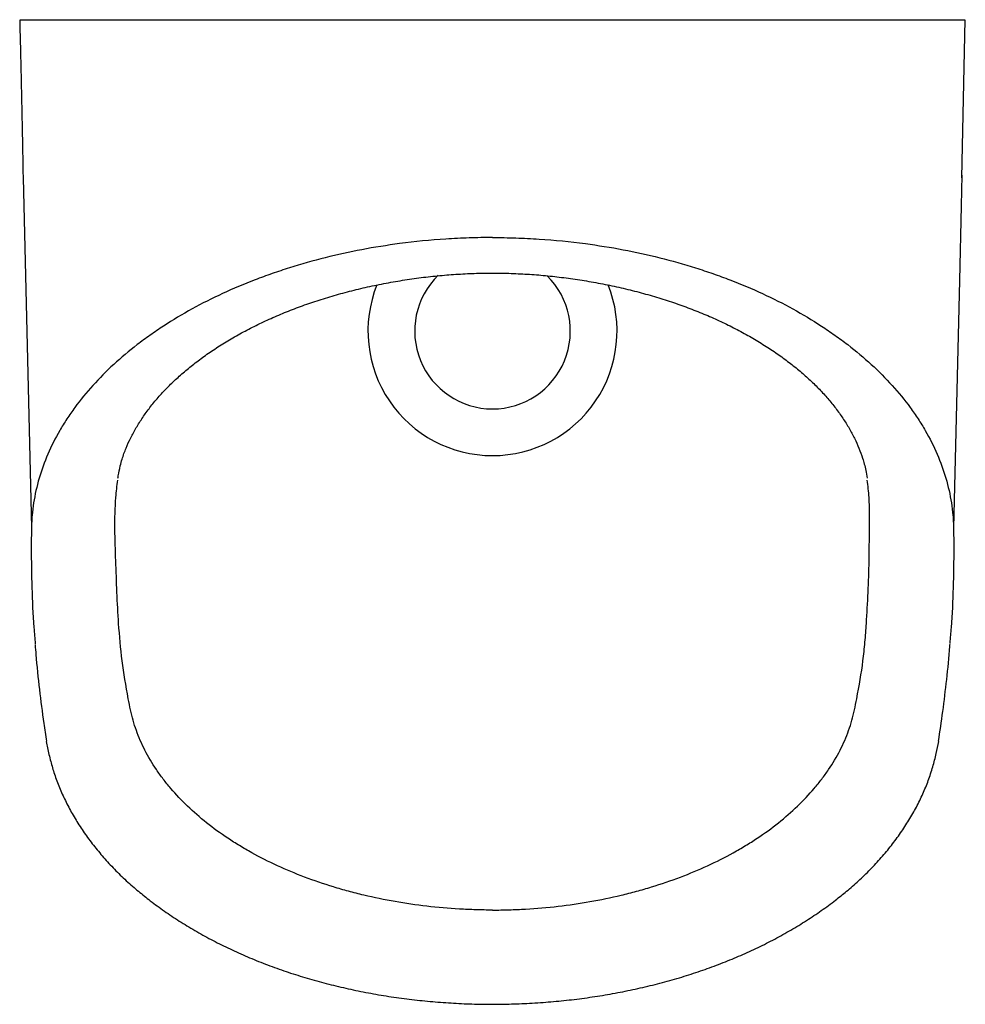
# Model space of a CAD drawing. Header units: millimetres. Extents: x 4444.223 to 4444.526, y 2461.557 to 2461.874.
import ezdxf

# ---------------------------------------------------------------- set-up
doc = ezdxf.new("R2010")
doc.units = ezdxf.units.MM
doc.layers.add('SANINDUSA', color=3, linetype='Continuous')

msp = doc.modelspace()

# ---------------------------------------------------------------- linework, layer by layer
at = {"layer": 'SANINDUSA'}
for p, q in [((4444.525389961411, 2461.822817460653), (4444.526478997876, 2461.873565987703)), ((4444.223838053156, 2461.822817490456), (4444.22405137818, 2461.813886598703)), ((4444.52540919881, 2461.82361920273), (4444.525175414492, 2461.813830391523)), ((4444.22405137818, 2461.813886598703), (4444.226524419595, 2461.710356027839))]:
    msp.add_line(p, q, dxfattribs=at)
at = {"layer": 'SANINDUSA', "flags": 128}
msp.add_lwpolyline([(4444.525175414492, 2461.813830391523), (4444.524601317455, 2461.789792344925), (4444.522703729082, 2461.710356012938)], dxfattribs=at)
at = {"layer": 'SANINDUSA'}
for radius, start, end in [(0.02500000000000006, 134.2650906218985, 270), (0.02500000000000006, 270, 45.26759517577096), (0.03999999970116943, 158.1674116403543, 270), (0.03999999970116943, 270, 21.76286885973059)]:
    msp.add_arc((4444.374614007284, 2461.773565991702), radius, start, end, dxfattribs=at)
for points, knots in [([(4444.222749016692, 2461.873565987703), (4444.222832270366, 2461.870233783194), (4444.222989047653, 2461.863958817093), (4444.223199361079, 2461.855001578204), (4444.223373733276, 2461.847103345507), (4444.22351442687, 2461.840249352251), (4444.223624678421, 2461.834427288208), (4444.223710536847, 2461.829648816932), (4444.223774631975, 2461.825846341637), (4444.223819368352, 2461.823709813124), (4444.223838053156, 2461.822817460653)], [0, 0, 0, 0, 0.2059468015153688, 0.3878240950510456, 0.5460576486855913, 0.6810277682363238, 0.7931194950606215, 0.8828301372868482, 0.9510622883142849, 1, 1, 1, 1]), ([(4444.222850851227, 2461.873565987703), (4444.222874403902, 2461.873565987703), (4444.222973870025, 2461.873565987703), (4444.224113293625, 2461.873565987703), (4444.226279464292, 2461.873565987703), (4444.229444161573, 2461.873565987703), (4444.233497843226, 2461.873565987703), (4444.23844238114, 2461.873565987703), (4444.244236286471, 2461.873565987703), (4444.250849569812, 2461.873565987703), (4444.25823713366, 2461.873565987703), (4444.266352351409, 2461.873565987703), (4444.275147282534, 2461.873565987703), (4444.284563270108, 2461.873565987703), (4444.294546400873, 2461.873565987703), (4444.30502906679, 2461.873565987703), (4444.315947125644, 2461.873565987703), (4444.327233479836, 2461.873565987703), (4444.338815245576, 2461.873565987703), (4444.350624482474, 2461.873565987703), (4444.362581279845, 2461.873565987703), (4444.3746138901, 2461.873565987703), (4444.38664643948, 2461.873565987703), (4444.398603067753, 2461.873565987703), (4444.410412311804, 2461.873565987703), (4444.421994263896, 2461.873565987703), (4444.433280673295, 2461.873565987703), (4444.444198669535, 2461.873565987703), (4444.454681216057, 2461.873565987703), (4444.464664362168, 2461.873565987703), (4444.47408053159, 2461.873565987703), (4444.482875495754, 2461.873565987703), (4444.490990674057, 2461.873565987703), (4444.498378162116, 2461.873565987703), (4444.504991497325, 2461.873565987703), (4444.510785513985, 2461.873565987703), (4444.51573008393, 2461.873565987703), (4444.519783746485, 2461.873565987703), (4444.522948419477, 2461.873565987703), (4444.525114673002, 2461.873565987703), (4444.526254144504, 2461.873565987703), (4444.526353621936, 2461.873565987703), (4444.526377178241, 2461.873565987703)], [0, 0, 0, 0, 0.008036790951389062, 0.03394045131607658, 0.05982210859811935, 0.0857268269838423, 0.1116130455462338, 0.1374983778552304, 0.1634025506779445, 0.1892845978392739, 0.2151892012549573, 0.2410752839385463, 0.266960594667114, 0.2928648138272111, 0.3187468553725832, 0.34465143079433, 0.3705375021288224, 0.3964229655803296, 0.4223273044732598, 0.4482089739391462, 0.474113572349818, 0.4999998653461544, 0.5258853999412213, 0.5517896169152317, 0.5776712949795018, 0.6035760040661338, 0.6294622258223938, 0.6553475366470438, 0.6812517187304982, 0.7071337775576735, 0.7330383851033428, 0.758924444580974, 0.7848097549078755, 0.8107139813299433, 0.8365960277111, 0.8625006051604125, 0.8883866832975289, 0.9142721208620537, 0.9401764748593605, 0.9660581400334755, 0.991962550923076, 1, 1, 1, 1]), ([(4444.374614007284, 2461.803599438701), (4444.372110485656, 2461.803599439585), (4444.369598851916, 2461.803558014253), (4444.364597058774, 2461.803393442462), (4444.36210318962, 2461.803270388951), (4444.354642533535, 2461.802780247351), (4444.349696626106, 2461.802292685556), (4444.344779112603, 2461.801642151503)], [0, 0, 0, 0, 0.2500000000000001, 0.2500000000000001, 0.5000000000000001, 0.5000000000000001, 1, 1, 1, 1]), ([(4444.374614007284, 2461.803599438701), (4444.37711752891, 2461.803599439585), (4444.37962916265, 2461.803558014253), (4444.384630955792, 2461.803393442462), (4444.387124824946, 2461.803270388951), (4444.394585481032, 2461.802780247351), (4444.39953138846, 2461.802292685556), (4444.404448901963, 2461.801642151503)], [0, 0, 0, 0, 0.2500000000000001, 0.2500000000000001, 0.5, 0.5, 1, 1, 1, 1]), ([(4444.344779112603, 2461.801642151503), (4444.340697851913, 2461.801102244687), (4444.336667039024, 2461.800453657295), (4444.328704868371, 2461.798942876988), (4444.32477351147, 2461.798080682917), (4444.317011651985, 2461.796140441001), (4444.313181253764, 2461.795062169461), (4444.308458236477, 2461.793575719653), (4444.307516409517, 2461.793271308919), (4444.305648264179, 2461.792651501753), (4444.304720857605, 2461.792335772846), (4444.301958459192, 2461.791371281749), (4444.30014327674, 2461.790705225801), (4444.291197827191, 2461.787261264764), (4444.28445726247, 2461.784143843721), (4444.274966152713, 2461.778930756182), (4444.271906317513, 2461.777103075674), (4444.268216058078, 2461.774702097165), (4444.26748413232, 2461.774215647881), (4444.266040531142, 2461.77323559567), (4444.265328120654, 2461.77274153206), (4444.26321876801, 2461.771247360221), (4444.261849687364, 2461.770235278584), (4444.255187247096, 2461.765096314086), (4444.25043968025, 2461.760735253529), (4444.244189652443, 2461.753819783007), (4444.242251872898, 2461.751452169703), (4444.240017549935, 2461.748412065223), (4444.239579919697, 2461.747799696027), (4444.23872775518, 2461.746572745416), (4444.238312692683, 2461.745957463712), (4444.237100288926, 2461.744106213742), (4444.236335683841, 2461.742864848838), (4444.234170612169, 2461.739119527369), (4444.232898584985, 2461.736594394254), (4444.230692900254, 2461.731488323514), (4444.22975940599, 2461.728907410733), (4444.228235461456, 2461.723688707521), (4444.227644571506, 2461.721050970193), (4444.227022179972, 2461.717050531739), (4444.226859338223, 2461.715712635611), (4444.226682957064, 2461.713705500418), (4444.22663542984, 2461.713036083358), (4444.226581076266, 2461.712031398), (4444.226565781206, 2461.711696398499), (4444.226547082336, 2461.711193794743), (4444.226538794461, 2461.710942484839), (4444.226532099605, 2461.710691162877), (4444.226527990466, 2461.71052361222), (4444.226526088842, 2461.710438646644), (4444.226524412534, 2461.710356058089)], [0, 0, 0, 0, 0.06249999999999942, 0.06249999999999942, 0.1249999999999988, 0.1249999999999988, 0.1874999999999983, 0.1874999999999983, 0.2031249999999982, 0.2031249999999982, 0.2187499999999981, 0.2187499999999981, 0.2499999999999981, 0.2499999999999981, 0.3749999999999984, 0.3749999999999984, 0.4374999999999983, 0.4374999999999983, 0.4531249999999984, 0.4531249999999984, 0.4687499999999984, 0.4687499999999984, 0.4999999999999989, 0.4999999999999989, 0.6250000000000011, 0.6250000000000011, 0.6875000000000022, 0.6875000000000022, 0.7031250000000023, 0.7031250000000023, 0.7187500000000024, 0.7187500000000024, 0.7500000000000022, 0.7500000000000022, 0.8125000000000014, 0.8125000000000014, 0.8750000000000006, 0.8750000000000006, 0.9374999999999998, 0.9374999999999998, 0.9687499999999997, 0.9687499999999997, 0.9843749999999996, 0.9843749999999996, 0.9921874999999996, 0.9921874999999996, 0.9960937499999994, 0.9980468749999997, 0.9980468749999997, 1, 1, 1, 1]), ([(4444.404448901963, 2461.801642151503), (4444.408530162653, 2461.801102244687), (4444.412560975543, 2461.800453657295), (4444.420523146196, 2461.798942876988), (4444.424454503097, 2461.798080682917), (4444.432216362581, 2461.796140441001), (4444.436046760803, 2461.795062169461), (4444.44076977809, 2461.793575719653), (4444.44171160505, 2461.793271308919), (4444.443579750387, 2461.792651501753), (4444.444507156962, 2461.792335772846), (4444.447269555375, 2461.791371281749), (4444.449084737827, 2461.790705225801), (4444.458030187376, 2461.787261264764), (4444.464770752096, 2461.784143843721), (4444.474261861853, 2461.778930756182), (4444.477321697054, 2461.777103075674), (4444.481011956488, 2461.774702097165), (4444.481743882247, 2461.774215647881), (4444.483187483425, 2461.77323559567), (4444.483899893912, 2461.77274153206), (4444.486009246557, 2461.771247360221), (4444.487378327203, 2461.770235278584), (4444.49404076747, 2461.765096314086), (4444.498788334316, 2461.760735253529), (4444.505038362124, 2461.753819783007), (4444.506976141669, 2461.751452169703), (4444.509210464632, 2461.748412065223), (4444.50964809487, 2461.747799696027), (4444.510500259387, 2461.746572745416), (4444.510915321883, 2461.745957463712), (4444.512127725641, 2461.744106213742), (4444.512892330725, 2461.742864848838), (4444.515057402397, 2461.739119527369), (4444.516329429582, 2461.736594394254), (4444.518535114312, 2461.731488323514), (4444.519468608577, 2461.728907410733), (4444.520992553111, 2461.723688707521), (4444.52158344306, 2461.721050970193), (4444.522205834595, 2461.717050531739), (4444.522368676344, 2461.715712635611), (4444.522545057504, 2461.713705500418), (4444.522592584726, 2461.713036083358), (4444.522646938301, 2461.712031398), (4444.522662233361, 2461.711696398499), (4444.522680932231, 2461.711193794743), (4444.522689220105, 2461.710942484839), (4444.522695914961, 2461.710691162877), (4444.5227000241, 2461.71052361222), (4444.522701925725, 2461.710438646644), (4444.522703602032, 2461.710356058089)], [0, 0, 0, 0, 0.06249999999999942, 0.06249999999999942, 0.1249999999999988, 0.1249999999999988, 0.1874999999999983, 0.1874999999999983, 0.2031249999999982, 0.2031249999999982, 0.2187499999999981, 0.2187499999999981, 0.2499999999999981, 0.2499999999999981, 0.3749999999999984, 0.3749999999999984, 0.4374999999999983, 0.4374999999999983, 0.4531249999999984, 0.4531249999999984, 0.4687499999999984, 0.4687499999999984, 0.4999999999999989, 0.4999999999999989, 0.6250000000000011, 0.6250000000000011, 0.6875000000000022, 0.6875000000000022, 0.7031250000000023, 0.7031250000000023, 0.7187500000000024, 0.7187500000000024, 0.7500000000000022, 0.7500000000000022, 0.8125000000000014, 0.8125000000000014, 0.8750000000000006, 0.8750000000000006, 0.9374999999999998, 0.9374999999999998, 0.9687499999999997, 0.9687499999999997, 0.9843749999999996, 0.9843749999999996, 0.9921874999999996, 0.9921874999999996, 0.9960937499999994, 0.9980468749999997, 0.9980468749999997, 1, 1, 1, 1]), ([(4444.254317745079, 2461.726302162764), (4444.254348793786, 2461.726558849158), (4444.254516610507, 2461.727946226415), (4444.25496807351, 2461.730010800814), (4444.255569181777, 2461.732247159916), (4444.256235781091, 2461.734212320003), (4444.257106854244, 2461.736475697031), (4444.258365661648, 2461.739254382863), (4444.260139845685, 2461.742533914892), (4444.262202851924, 2461.745803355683), (4444.264545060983, 2461.749039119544), (4444.267156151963, 2461.752219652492), (4444.270023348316, 2461.75532448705), (4444.273118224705, 2461.758317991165), (4444.276453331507, 2461.761223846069), (4444.280021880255, 2461.764042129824), (4444.283862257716, 2461.76679778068), (4444.287962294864, 2461.76947320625), (4444.292303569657, 2461.772048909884), (4444.296863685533, 2461.774505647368), (4444.301619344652, 2461.776826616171), (4444.306544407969, 2461.778995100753), (4444.311639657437, 2461.781014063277), (4444.316906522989, 2461.782885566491), (4444.322358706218, 2461.784611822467), (4444.327981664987, 2461.786184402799), (4444.333754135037, 2461.787593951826), (4444.339653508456, 2461.788832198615), (4444.345647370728, 2461.789890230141), (4444.351662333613, 2461.790756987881), (4444.357645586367, 2461.791417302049), (4444.363577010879, 2461.791871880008), (4444.369226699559, 2461.792139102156), (4444.372906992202, 2461.792161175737), (4444.374614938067, 2461.792171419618)], [0, 0, 0, 0, 0.007896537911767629, 0.04268039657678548, 0.06856453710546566, 0.08787040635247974, 0.1074006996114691, 0.1426756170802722, 0.1778159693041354, 0.21273270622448, 0.2473897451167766, 0.2817261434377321, 0.3156654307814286, 0.3492112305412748, 0.3816282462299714, 0.4142509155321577, 0.4471161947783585, 0.4801558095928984, 0.5132896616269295, 0.5464245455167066, 0.5794446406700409, 0.6123074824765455, 0.6448544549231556, 0.6775682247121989, 0.7105122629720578, 0.7436430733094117, 0.7769132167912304, 0.8102728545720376, 0.8436719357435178, 0.8769033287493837, 0.909295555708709, 0.9410601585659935, 0.972647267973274, 1, 1, 1, 1]), ([(4444.374614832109, 2461.792170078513), (4444.374911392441, 2461.792173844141), (4444.377164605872, 2461.792202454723), (4444.381383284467, 2461.79207385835), (4444.387260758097, 2461.791772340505), (4444.393135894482, 2461.791262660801), (4444.399004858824, 2461.790566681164), (4444.404897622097, 2461.789673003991), (4444.410794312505, 2461.788592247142), (4444.416653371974, 2461.787322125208), (4444.422400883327, 2461.785878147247), (4444.42800776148, 2461.784268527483), (4444.433450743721, 2461.782502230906), (4444.438707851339, 2461.780589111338), (4444.443760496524, 2461.778539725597), (4444.448604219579, 2461.776358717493), (4444.453265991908, 2461.774037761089), (4444.45774962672, 2461.771577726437), (4444.462039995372, 2461.768987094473), (4444.466100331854, 2461.766290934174), (4444.469907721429, 2461.763509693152), (4444.473441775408, 2461.760665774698), (4444.476690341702, 2461.757778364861), (4444.479651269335, 2461.754858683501), (4444.482387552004, 2461.75185102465), (4444.48490341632, 2461.748749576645), (4444.487185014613, 2461.745563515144), (4444.489195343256, 2461.742347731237), (4444.49092835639, 2461.739116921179), (4444.492365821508, 2461.735926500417), (4444.493409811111, 2461.73306152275), (4444.494047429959, 2461.730844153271), (4444.494549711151, 2461.728712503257), (4444.49478278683, 2461.72714355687), (4444.494910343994, 2461.726284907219)], [0, 0, 0, 0, 0.004750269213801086, 0.0360917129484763, 0.06756237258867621, 0.0992138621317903, 0.1310958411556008, 0.163330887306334, 0.1964833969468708, 0.2297581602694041, 0.2630217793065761, 0.2962152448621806, 0.3292871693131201, 0.362187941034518, 0.3948717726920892, 0.4273247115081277, 0.4598108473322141, 0.4927517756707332, 0.5258078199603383, 0.5588864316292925, 0.5918639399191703, 0.6246531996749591, 0.6571777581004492, 0.6894241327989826, 0.7218191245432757, 0.75558374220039, 0.789692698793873, 0.8240630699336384, 0.8586157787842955, 0.8932904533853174, 0.9280536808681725, 0.9504209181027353, 0.972866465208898, 1, 1, 1, 1]), ([(4444.258333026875, 2461.651885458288), (4444.258333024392, 2461.651885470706), (4444.258103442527, 2461.653033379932), (4444.257025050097, 2461.65855187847), (4444.255539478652, 2461.667715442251), (4444.254193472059, 2461.682305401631), (4444.253646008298, 2461.699781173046), (4444.253020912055, 2461.715238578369), (4444.254022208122, 2461.723859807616), (4444.254237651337, 2461.725714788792)], [0, 0, 0, 0, 5.063518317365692e-07, 0.04680811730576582, 0.2104726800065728, 0.3741840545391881, 0.6493804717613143, 0.9245591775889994, 1, 1, 1, 1]), ([(4444.490894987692, 2461.651885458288), (4444.490894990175, 2461.651885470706), (4444.491124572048, 2461.653033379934), (4444.492192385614, 2461.65854287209), (4444.493458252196, 2461.665738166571), (4444.494284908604, 2461.673684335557), (4444.49503852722, 2461.684273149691), (4444.495593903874, 2461.696348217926), (4444.495685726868, 2461.709945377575), (4444.49584620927, 2461.718616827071), (4444.495224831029, 2461.723848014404), (4444.495005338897, 2461.725695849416)], [0, 0, 0, 0, 5.064587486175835e-07, 0.04681800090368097, 0.2103040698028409, 0.2923024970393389, 0.3743102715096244, 0.6494377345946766, 0.7871241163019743, 0.9248049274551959, 1, 1, 1, 1]), ([(4444.226524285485, 2461.710355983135), (4444.22649552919, 2461.708221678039), (4444.226409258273, 2461.701818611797), (4444.226632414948, 2461.691151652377), (4444.227039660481, 2461.680844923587), (4444.227604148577, 2461.674806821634), (4444.227768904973, 2461.673044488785)], [0, 0, 0, 0, 0.1716509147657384, 0.5149648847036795, 0.8584334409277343, 0.9999999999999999, 0.9999999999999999, 0.9999999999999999, 0.9999999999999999]), ([(4444.522703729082, 2461.710355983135), (4444.52273251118, 2461.708221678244), (4444.522818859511, 2461.701818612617), (4444.52259467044, 2461.691151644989), (4444.522195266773, 2461.680956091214), (4444.521642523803, 2461.675029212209), (4444.521488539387, 2461.673378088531)], [0, 0, 0, 0, 0.1731980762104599, 0.5196064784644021, 0.8661708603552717, 1, 1, 1, 1]), ([(4444.227711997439, 2461.672777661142), (4444.227786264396, 2461.671744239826), (4444.228129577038, 2461.666967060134), (4444.22903207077, 2461.658563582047), (4444.230213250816, 2461.649272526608), (4444.23107612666, 2461.643747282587), (4444.23137495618, 2461.641833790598)], [0, 0, 0, 0, 0.09994129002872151, 0.4619969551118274, 0.8136798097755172, 1, 1, 1, 1]), ([(4444.517863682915, 2461.641831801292), (4444.518343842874, 2461.64500235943), (4444.51934043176, 2461.651582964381), (4444.520542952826, 2461.661766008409), (4444.521289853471, 2461.669013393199), (4444.521544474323, 2461.672846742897), (4444.521562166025, 2461.673113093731)], [0, 0, 0, 0, 0.3051589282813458, 0.6333680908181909, 0.9745254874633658, 1, 1, 1, 1]), ([(4444.374614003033, 2461.587621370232), (4444.372840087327, 2461.587621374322), (4444.371067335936, 2461.587647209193), (4444.367524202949, 2461.587750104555), (4444.365752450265, 2461.587827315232), (4444.360471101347, 2461.588133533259), (4444.356986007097, 2461.588437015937), (4444.350088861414, 2461.589236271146), (4444.346676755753, 2461.589732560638), (4444.339924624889, 2461.590917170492), (4444.336584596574, 2461.591605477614), (4444.331629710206, 2461.592785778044), (4444.329985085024, 2461.593204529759), (4444.326724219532, 2461.594089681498), (4444.325115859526, 2461.594553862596), (4444.320355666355, 2461.59600984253), (4444.317268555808, 2461.597064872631), (4444.311264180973, 2461.59934089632), (4444.308346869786, 2461.600562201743), (4444.302681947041, 2461.603170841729), (4444.299934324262, 2461.604558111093), (4444.295944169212, 2461.606767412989), (4444.294635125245, 2461.607526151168), (4444.292089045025, 2461.60907014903), (4444.290848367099, 2461.609857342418), (4444.287221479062, 2461.612263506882), (4444.284930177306, 2461.613926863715), (4444.28059662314, 2461.617370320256), (4444.278554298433, 2461.619150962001), (4444.274718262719, 2461.622829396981), (4444.272924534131, 2461.624727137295), (4444.270842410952, 2461.627174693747), (4444.270434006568, 2461.62766801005), (4444.269633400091, 2461.628662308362), (4444.2692407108, 2461.629163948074), (4444.268092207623, 2461.630673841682), (4444.267365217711, 2461.631687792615), (4444.26529824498, 2461.634751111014), (4444.264071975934, 2461.636821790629), (4444.261919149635, 2461.641019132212), (4444.260992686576, 2461.643146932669), (4444.259437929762, 2461.647466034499), (4444.258809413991, 2461.649658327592), (4444.258333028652, 2461.651885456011)], [0, 0, 0, 0, 0.03124999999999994, 0.03124999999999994, 0.06249999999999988, 0.06249999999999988, 0.1249999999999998, 0.1249999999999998, 0.1874999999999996, 0.1874999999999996, 0.2499999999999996, 0.2499999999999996, 0.2812499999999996, 0.2812499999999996, 0.3124999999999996, 0.3124999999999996, 0.3749999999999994, 0.3749999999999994, 0.4374999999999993, 0.4374999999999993, 0.4999999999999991, 0.4999999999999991, 0.531249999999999, 0.531249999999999, 0.562499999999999, 0.562499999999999, 0.624999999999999, 0.624999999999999, 0.687499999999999, 0.687499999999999, 0.7499999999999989, 0.7499999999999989, 0.7656249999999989, 0.7656249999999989, 0.7812499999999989, 0.7812499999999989, 0.812499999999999, 0.812499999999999, 0.8749999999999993, 0.8749999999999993, 0.9374999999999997, 0.9374999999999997, 1, 1, 1, 1]), ([(4444.374614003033, 2461.587621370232), (4444.37638791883, 2461.587621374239), (4444.378160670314, 2461.587647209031), (4444.381703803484, 2461.587750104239), (4444.383475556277, 2461.587827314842), (4444.38875690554, 2461.588133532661), (4444.392242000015, 2461.588437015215), (4444.399139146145, 2461.589236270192), (4444.402551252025, 2461.589732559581), (4444.40930338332, 2461.590917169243), (4444.412643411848, 2461.591605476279), (4444.417598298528, 2461.592785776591), (4444.419242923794, 2461.593204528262), (4444.42250378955, 2461.594089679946), (4444.424112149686, 2461.594553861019), (4444.428872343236, 2461.596009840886), (4444.431959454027, 2461.597064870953), (4444.437963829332, 2461.599340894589), (4444.440881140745, 2461.600562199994), (4444.446546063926, 2461.603170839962), (4444.449293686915, 2461.604558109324), (4444.453283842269, 2461.606767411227), (4444.45459288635, 2461.607526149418), (4444.457138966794, 2461.609070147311), (4444.458379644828, 2461.609857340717), (4444.462006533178, 2461.612263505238), (4444.464297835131, 2461.613926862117), (4444.468631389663, 2461.61737031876), (4444.47067371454, 2461.619150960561), (4444.474509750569, 2461.622829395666), (4444.476303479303, 2461.624727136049), (4444.47838560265, 2461.627174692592), (4444.478794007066, 2461.627668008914), (4444.479594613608, 2461.628662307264), (4444.479987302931, 2461.629163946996), (4444.481135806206, 2461.630673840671), (4444.481862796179, 2461.63168779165), (4444.483929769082, 2461.63475111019), (4444.485156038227, 2461.636821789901), (4444.487308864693, 2461.641019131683), (4444.48823532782, 2461.643146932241), (4444.489790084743, 2461.647466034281), (4444.490418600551, 2461.649658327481), (4444.490894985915, 2461.651885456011)], [0, 0, 0, 0, 0.03124999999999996, 0.03124999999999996, 0.06249999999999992, 0.06249999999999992, 0.1249999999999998, 0.1249999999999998, 0.1874999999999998, 0.1874999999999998, 0.2499999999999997, 0.2499999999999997, 0.2812499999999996, 0.2812499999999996, 0.3124999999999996, 0.3124999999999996, 0.3749999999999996, 0.3749999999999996, 0.4374999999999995, 0.4374999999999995, 0.4999999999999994, 0.4999999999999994, 0.5312499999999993, 0.5312499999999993, 0.5624999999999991, 0.5624999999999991, 0.6249999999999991, 0.6249999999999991, 0.687499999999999, 0.687499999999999, 0.7499999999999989, 0.7499999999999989, 0.7656249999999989, 0.7656249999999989, 0.7812499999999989, 0.7812499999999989, 0.8124999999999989, 0.8124999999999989, 0.8749999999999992, 0.8749999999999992, 0.9374999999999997, 0.9374999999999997, 1, 1, 1, 1]), ([(4444.231300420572, 2461.641717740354), (4444.231419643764, 2461.641052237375), (4444.231797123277, 2461.638945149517), (4444.232638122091, 2461.635451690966), (4444.23389961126, 2461.631182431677), (4444.235470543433, 2461.626971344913), (4444.237369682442, 2461.622739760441), (4444.239575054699, 2461.618563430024), (4444.242083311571, 2461.614449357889), (4444.24488967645, 2461.610408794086), (4444.247989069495, 2461.60645395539), (4444.251369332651, 2461.602593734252), (4444.255039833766, 2461.598848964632), (4444.258213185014, 2461.595862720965), (4444.260251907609, 2461.594176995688), (4444.260886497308, 2461.593652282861)], [0, 0, 0, 0, 0.03865451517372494, 0.1223863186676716, 0.2012836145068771, 0.2844412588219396, 0.3678110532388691, 0.4516283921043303, 0.5358622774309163, 0.6204671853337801, 0.7053856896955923, 0.7905535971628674, 0.8759043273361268, 0.9613729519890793, 1, 1, 1, 1]), ([(4444.488366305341, 2461.593640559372), (4444.489645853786, 2461.594742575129), (4444.492292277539, 2461.597021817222), (4444.495990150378, 2461.600638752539), (4444.499524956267, 2461.604443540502), (4444.502780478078, 2461.608362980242), (4444.505753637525, 2461.612382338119), (4444.508433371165, 2461.616491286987), (4444.510812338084, 2461.620677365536), (4444.51288320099, 2461.624929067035), (4444.5146422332, 2461.629231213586), (4444.516075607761, 2461.63356985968), (4444.517165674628, 2461.637744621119), (4444.517693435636, 2461.640446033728), (4444.517942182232, 2461.641719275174)], [0, 0, 0, 0, 0.07984817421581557, 0.1651458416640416, 0.2504928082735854, 0.3358156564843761, 0.4210477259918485, 0.5061188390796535, 0.5909598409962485, 0.6755063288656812, 0.7597042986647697, 0.8435181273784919, 0.9262462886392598, 1, 1, 1, 1]), ([(4444.26091514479, 2461.593660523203), (4444.26216562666, 2461.592632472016), (4444.264830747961, 2461.590441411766), (4444.269208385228, 2461.587253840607), (4444.273973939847, 2461.584066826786), (4444.278971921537, 2461.581030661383), (4444.284178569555, 2461.578150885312), (4444.289579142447, 2461.575437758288), (4444.295155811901, 2461.572899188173), (4444.300891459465, 2461.570542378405), (4444.306768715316, 2461.568373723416), (4444.312769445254, 2461.566398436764), (4444.318883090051, 2461.564620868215), (4444.325125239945, 2461.563028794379), (4444.331496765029, 2461.56162254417), (4444.337991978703, 2461.560406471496), (4444.344571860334, 2461.559388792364), (4444.351220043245, 2461.558572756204), (4444.357919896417, 2461.557959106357), (4444.364648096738, 2461.557555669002), (4444.370218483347, 2461.557378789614), (4444.37353896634, 2461.557353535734), (4444.374613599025, 2461.557345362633)], [0, 0, 0, 0, 0.04579631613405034, 0.09760456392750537, 0.1495495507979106, 0.2015747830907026, 0.253616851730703, 0.3056088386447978, 0.3574990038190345, 0.4092400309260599, 0.4607905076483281, 0.5121159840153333, 0.5631737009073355, 0.6141043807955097, 0.6656600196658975, 0.7172685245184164, 0.7689150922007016, 0.8205803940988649, 0.8722475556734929, 0.9239032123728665, 0.975372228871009, 1, 1, 1, 1]), ([(4444.374614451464, 2461.557345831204), (4444.375855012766, 2461.557356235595), (4444.379255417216, 2461.557384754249), (4444.384960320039, 2461.557573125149), (4444.391648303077, 2461.557984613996), (4444.398386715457, 2461.558613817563), (4444.405016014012, 2461.559439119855), (4444.411586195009, 2461.560466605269), (4444.418080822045, 2461.561694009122), (4444.424483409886, 2461.563119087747), (4444.430777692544, 2461.564738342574), (4444.436920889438, 2461.566542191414), (4444.442901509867, 2461.568529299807), (4444.448721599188, 2461.570693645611), (4444.454404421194, 2461.573043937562), (4444.459940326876, 2461.575577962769), (4444.465312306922, 2461.578290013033), (4444.470502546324, 2461.581173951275), (4444.475496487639, 2461.584221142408), (4444.480267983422, 2461.587428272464), (4444.484561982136, 2461.590567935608), (4444.48714385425, 2461.592702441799), (4444.488306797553, 2461.59366387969)], [0, 0, 0, 0, 0.0284304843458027, 0.07792855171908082, 0.1308545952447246, 0.1823265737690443, 0.2338696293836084, 0.2854692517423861, 0.3371110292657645, 0.3887775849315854, 0.4404503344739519, 0.4921137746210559, 0.5430821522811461, 0.5941607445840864, 0.6455165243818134, 0.6971175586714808, 0.7489255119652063, 0.8008963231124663, 0.8529809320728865, 0.905126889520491, 0.9572666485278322, 1, 1, 1, 1])]:
    msp.add_open_spline(points, degree=3, knots=knots, dxfattribs=at)

doc.saveas('drawing.dxf')
